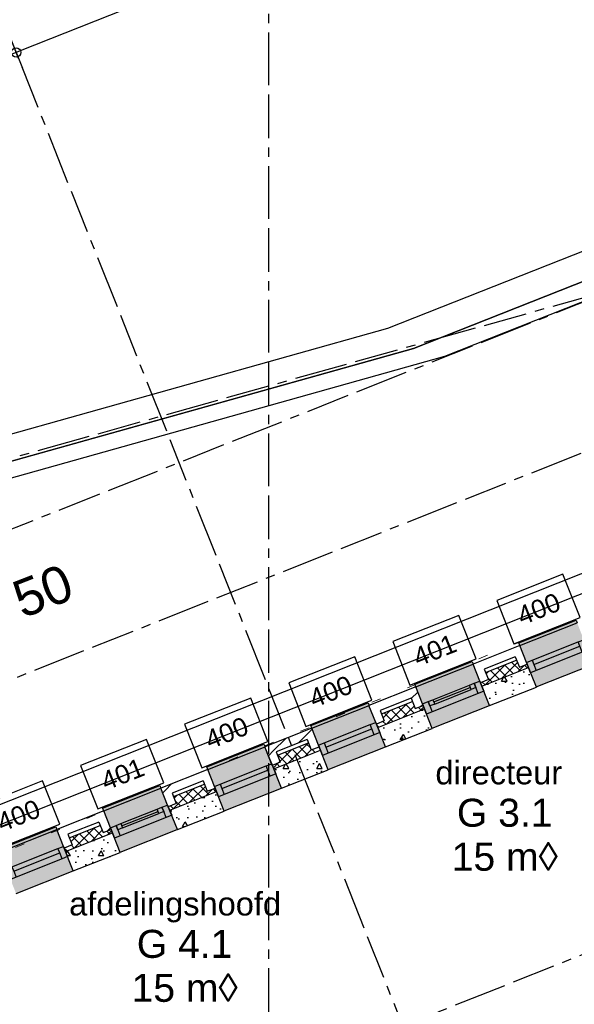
# Model space of a CAD drawing. Extents: x 1006 to 5197, y -24 to 263.
# Tile 82 of 124: x 1047 to 1053, y 18 to 28. Entities that reach past the tile are written whole.
import ezdxf
from ezdxf.enums import TextEntityAlignment as Align

# ---------------------------------------------------------------- set-up
doc = ezdxf.new("R2010")
doc.units = 0
doc.header["$MEASUREMENT"] = 0
doc.linetypes.add('B0602', pattern=[0.3125, 0, -0.3125])
doc.linetypes.add('B0805', pattern=[1.366667, 0.566667, -0.1, 0.033333, -0.1, 0.466667, -0.1])
for name, color, linetype in [('21 Buitenwanden', 7, 'Continuous'), ('23 Vloeren', 7, 'Continuous'), ('99 Aankleding 2D tek', 7, 'Continuous'), ('A Stramien', 7, 'Continuous'), ('T Tekst algemeen', 7, 'Continuous'), ('Window Markers', 7, 'Continuous'), ('Z Gebruiksopp', 7, 'Continuous')]:
    doc.layers.add(name, color=color, linetype=linetype)
doc.styles.add('GENERATED_STYLE_3', font='Arial')
doc.styles.add('GENERATED_STYLE_5', font='Arial')
doc.styles.get("Standard").update_dxf_attribs({"font": 'txt', "bigfont": 'BIGFONT.SHX'})
doc.dimstyles.new('GENERATED_STYLE__1', dxfattribs={"dimtxt": 0.25, "dimasz": 0.19, "dimexe": 0.18, "dimexo": 0, "dimgap": 0.09, "dimtad": 1, "dimdec": 0, "dimlfac": 1000, "dimzin": 0, "dimdsep": 46, "dimtxsty": 'Standard', "dimblk": 'ARROWHEAD_7', "dimblk1": 'ARROWHEAD_7', "dimblk2": 'ARROWHEAD_7', "dimcen": 0.09, "dimclrd": 7, "dimclre": 7, "dimclrt": 7, "dimadec": 1, "dimazin": 0, "dimtfac": 1, "dimtdec": 4, "dimtmove": 0, "dimatfit": 3, "dimfxl": 0, "dimtolj": 1, "dimtzin": 0, "dimarcsym": 0})
doc.dimstyles.new('GENERATED_STYLE__2', dxfattribs={"dimtxt": 0.25, "dimasz": 0.19, "dimexe": 0.18, "dimexo": 0, "dimgap": 0.09, "dimtad": 1, "dimtih": 1, "dimtoh": 1, "dimdec": 0, "dimlfac": 1000, "dimzin": 0, "dimdsep": 46, "dimtxsty": 'Standard', "dimblk": 'ARROWHEAD_7', "dimblk1": 'ARROWHEAD_7', "dimblk2": 'ARROWHEAD_7', "dimcen": 0.09, "dimclrd": 7, "dimclre": 7, "dimclrt": 7, "dimadec": 1, "dimazin": 0, "dimtfac": 1, "dimtdec": 4, "dimtmove": 0, "dimatfit": 3, "dimfxl": 0, "dimtolj": 1, "dimtzin": 0, "dimarcsym": 0})
pattern_1 = [(45, (988.21373, 0), (-0.4596194, 0.4596194), []), (45, (988.1218, 0.0919), (-0.4596194, 0.4596194), [])]
pattern_2 = [(0, (988.21373, 0), (0, 0.6235383), [0.06, -0.3]), (0, (988.39373, 0.3118), (0, 0.6235383), [0.06, -0.3]), (60, (988.21373, 0), (-0.54, 0.311769), [0.06, -0.3]), (60, (988.57373, 0), (-0.54, 0.311769), [0.06, -0.3]), (120, (988.27373, 0), (0.54, 0.311769), [0.06, -0.3]), (120, (988.63373, 0), (0.54, 0.311769), [0.06, -0.3]), (0, (988.21373, 0.06), (0, 0.12), [0, -0.12, 0, -0.18]), (45, (988.27373, 0.06), (-0.08485282, 0.08485282), [0, -0.09, 0, -0.15])]
pattern_3 = [(45, (988.21373, 0), (-0.05303301, 0.05303301), []), (135, (988.21373, 0), (0.05303301, 0.05303301), [])]

# ---------------------------------------------------------------- blocks, each defined once
blk = doc.blocks.new('afdelingshoofd_G 4.1_44_2', base_point=(1048.889, 18.327))
at = {"linetype": 'Continuous', "lineweight": 0, "flags": 1}
for tag in ['ROOM_PERIM', 'ROOM_WALLS_SURF', 'ROOM_DOORS_SURF', 'ROOM_WINDS_SURF', 'ROOM_BASELEV', 'ROOM_HEIGHT', 'ROOM_NET_AREA', 'ROOM_REDUCED_AREA', 'ROOM_CALC_AREA', 'ROOM_VOLUME']:
    blk.add_attdef(tag, text='', height=2, dxfattribs=at).set_placement((1048.889, 17.756), align=Align.BOTTOM_LEFT)
at = {"layer": 'Z Gebruiksopp'}
for tag, height, style, p in [('ROOM_NAME', 0.25, 'GENERATED_STYLE_5', (1047.66, 18.614)), ('ROOM_NUMBER', 0.3, 'GENERATED_STYLE_3', (1048.386, 18.145)), ('ROOM_AREA', 0.3, 'GENERATED_STYLE_3', (1048.33, 17.673))]:
    blk.add_attdef(tag, text='', height=height, dxfattribs=dict(at, style=style)).set_placement(p, align=Align.BOTTOM_LEFT)
blk = doc.blocks.new('directeur_G 3.1_45_2', base_point=(1052.32, 19.733))
at = {"linetype": 'Continuous', "lineweight": 0, "flags": 1}
for tag in ['ROOM_PERIM', 'ROOM_WALLS_SURF', 'ROOM_DOORS_SURF', 'ROOM_WINDS_SURF', 'ROOM_BASELEV', 'ROOM_HEIGHT', 'ROOM_NET_AREA', 'ROOM_REDUCED_AREA', 'ROOM_CALC_AREA', 'ROOM_VOLUME']:
    blk.add_attdef(tag, text='', height=2, dxfattribs=at).set_placement((1052.32, 19.161), align=Align.BOTTOM_LEFT)
at = {"layer": 'Z Gebruiksopp'}
for tag, height, style, p in [('ROOM_NAME', 0.25, 'GENERATED_STYLE_5', (1051.587, 20.019)), ('ROOM_NUMBER', 0.3, 'GENERATED_STYLE_3', (1051.817, 19.55)), ('ROOM_AREA', 0.3, 'GENERATED_STYLE_3', (1051.761, 19.079))]:
    blk.add_attdef(tag, text='', height=height, dxfattribs=dict(at, style=style)).set_placement(p, align=Align.BOTTOM_LEFT)
blk = doc.blocks.new('*D347', base_point=(988.214, 0))
at = {"layer": 'A Stramien', "linetype": 'Continuous'}
for p, q in [((1040.471, 25.109), (1040.333, 25.458)), ((1033.757, 22.644), (1040.448, 25.302)), ((1027.066, 19.986), (1033.757, 22.644))]:
    blk.add_line(p, q, dxfattribs=at)
blk.add_circle((1040.402, 25.283), 0.05, dxfattribs=at)
at = {"layer": 'A Stramien', "insert": (1036.562, 24.081), "char_height": 0.25, "attachment_point": 1, "rotation": 21.665}
blk.add_mtext('{7.200}', dxfattribs=at)
blk = doc.blocks.new('ARROWHEAD_7')
at = {"color": 0, "linetype": 'Continuous', "lineweight": 0}
for p, q in [((0, 0), (-1, 0)), ((-0.25, 0), (0.25, 0)), ((0, -0.25), (0, 0.25))]:
    blk.add_line(p, q, dxfattribs=at)
blk.add_circle((0, 0), 0.25, dxfattribs=at)
blk = doc.blocks.new('*D348', base_point=(988.214, 0))
at = {"layer": 'A Stramien', "linetype": 'Continuous'}
for p, q in [((1047.163, 27.767), (1047.024, 28.116)), ((1040.448, 25.302), (1047.14, 27.96)), ((1033.757, 22.644), (1040.448, 25.302))]:
    blk.add_line(p, q, dxfattribs=at)
blk.add_circle((1047.093, 27.941), 0.05, dxfattribs=at)
at = {"layer": 'A Stramien', "insert": (1044.457, 27.217), "char_height": 0.25, "attachment_point": 1, "rotation": 21.665}
blk.add_mtext('{7.200}', dxfattribs=at)
blk = doc.blocks.new('*D349', base_point=(988.214, 0))
at = {"layer": 'A Stramien', "linetype": 'Continuous'}
for p, q in [((1053.854, 30.425), (1053.716, 30.774)), ((1047.14, 27.96), (1053.831, 30.618)), ((1040.448, 25.302), (1047.14, 27.96))]:
    blk.add_line(p, q, dxfattribs=at)
at = {"layer": 'A Stramien', "insert": (1049.945, 29.397), "char_height": 0.25, "attachment_point": 1, "rotation": 21.665}
blk.add_mtext('{7.200}', dxfattribs=at)
blk = doc.blocks.new('*D350', base_point=(988.214, 0))
at = {"layer": 'A Stramien', "linetype": 'Continuous'}
for p, q in [((1053.831, 30.618), (1057.177, 31.947)), ((1047.14, 27.96), (1053.831, 30.618))]:
    blk.add_line(p, q, dxfattribs=at)
blk.add_circle((1053.785, 30.6), 0.05, dxfattribs=at)
at = {"layer": 'A Stramien', "insert": (1054.963, 31.39), "char_height": 0.25, "attachment_point": 1, "rotation": 21.665}
blk.add_mtext('{3.600}', dxfattribs=at)
blk = doc.blocks.new('*D351', base_point=(988.214, 0))
at = {"layer": 'A Stramien', "linetype": 'Continuous'}
for p, q in [((1063.891, 34.412), (1063.753, 34.761)), ((1063.775, 34.568), (1063.915, 34.624)), ((1057.177, 31.947), (1063.775, 34.568)), ((1057.2, 31.754), (1057.061, 32.103)), ((1053.831, 30.618), (1057.177, 31.947))]:
    blk.add_line(p, q, dxfattribs=at)
for centre in [(1063.822, 34.587), (1057.13, 31.929)]:
    blk.add_circle(centre, 0.05, dxfattribs=at)
at = {"layer": 'A Stramien', "insert": (1059.982, 33.384), "char_height": 0.25, "attachment_point": 1, "rotation": 21.665}
blk.add_mtext('{7.200}', dxfattribs=at)
blk = doc.blocks.new('*D356', base_point=(988.214, 0))
at = {"layer": 'A Stramien', "linetype": 'Continuous'}
for p, q in [((1044.007, 33.587), (1044.007, 33.962)), ((1049.801, 33.587), (1049.801, 33.962)), ((1032.533, 33.775), (1044.057, 33.775)), ((1044.057, 33.775), (1049.851, 33.775))]:
    blk.add_line(p, q, dxfattribs=at)
for centre in [(1044.007, 33.775), (1049.801, 33.775)]:
    blk.add_circle(centre, 0.05, dxfattribs=at)
at = {"layer": 'A Stramien', "insert": (1046.491, 34.075), "char_height": 0.25, "attachment_point": 1}
blk.add_mtext('{5.794}', dxfattribs=at)
blk = doc.blocks.new('*D357', base_point=(988.214, 0))
at = {"layer": 'A Stramien', "linetype": 'Continuous'}
for p, q in [((1049.801, 33.587), (1049.801, 33.962)), ((1055.565, 33.587), (1055.565, 33.962)), ((1044.057, 33.775), (1049.851, 33.775)), ((1049.851, 33.775), (1055.615, 33.775))]:
    blk.add_line(p, q, dxfattribs=at)
for centre in [(1049.801, 33.775), (1055.565, 33.775)]:
    blk.add_circle(centre, 0.05, dxfattribs=at)
at = {"layer": 'A Stramien', "insert": (1052.27, 34.075), "char_height": 0.25, "attachment_point": 1}
blk.add_mtext('{5.764}', dxfattribs=at)
blk = doc.blocks.new('*D358', base_point=(988.214, 0))
at = {"layer": 'A Stramien', "linetype": 'Continuous'}
for p, q in [((1055.565, 33.587), (1055.565, 33.962)), ((1061.196, 33.587), (1061.196, 33.962)), ((1049.851, 33.775), (1055.615, 33.775)), ((1055.615, 33.775), (1061.246, 33.775))]:
    blk.add_line(p, q, dxfattribs=at)
for centre in [(1055.565, 33.775), (1061.196, 33.775)]:
    blk.add_circle(centre, 0.05, dxfattribs=at)
at = {"layer": 'A Stramien', "insert": (1057.968, 34.075), "char_height": 0.25, "attachment_point": 1}
blk.add_mtext('{5.632}', dxfattribs=at)
blk = doc.blocks.new('*D359', base_point=(988.214, 0))
at = {"layer": 'A Stramien', "linetype": 'Continuous'}
for p, q in [((1061.196, 33.587), (1061.196, 33.962)), ((1067.237, 33.587), (1067.237, 33.962)), ((1055.615, 33.775), (1061.246, 33.775)), ((1061.246, 33.775), (1067.187, 33.775)), ((1067.187, 33.775), (1067.337, 33.775))]:
    blk.add_line(p, q, dxfattribs=at)
for centre in [(1061.196, 33.775), (1067.237, 33.775)]:
    blk.add_circle(centre, 0.05, dxfattribs=at)
at = {"layer": 'A Stramien', "insert": (1063.804, 34.075), "char_height": 0.25, "attachment_point": 1}
blk.add_mtext('{6.041}', dxfattribs=at)
blk = doc.blocks.new('*D365', base_point=(988.214, 0))
at = {"layer": 'A Stramien', "linetype": 'Continuous'}
for p, q in [((1046.4, -2.185), (1046.4, -1.81)), ((1053.6, -2.185), (1053.6, -1.81)), ((1043.45, -1.997), (1046.45, -1.997)), ((1046.45, -1.997), (1053.65, -1.997))]:
    blk.add_line(p, q, dxfattribs=at)
for centre in [(1046.4, -1.997), (1053.6, -1.997)]:
    blk.add_circle(centre, 0.05, dxfattribs=at)
at = {"layer": 'A Stramien', "insert": (1049.587, -1.697), "char_height": 0.25, "attachment_point": 1}
blk.add_mtext('{7.200}', dxfattribs=at)
blk = doc.blocks.new('SLAB_488_2', base_point=(1057.11, 23.502))
at = {"layer": '23 Vloeren', "color": 255, "linetype": 'B0602', "lineweight": 0, "flags": 128}
blk.add_lwpolyline([(1057.11, 23.502), (1030.654, 12.725), (1030.654, 0.25), (1042.726, 0.25), (1042.726, 1.65), (1043.62, 1.65), (1043.62, 5.283), (1046.18, 5.283), (1046.18, 1.65), (1065.992, 1.65), (1065.992, 0.85), (1073.971, 0.85), (1072.305, 33.135), (1055.876, 26.609)], close=True, dxfattribs=at)
blk = doc.blocks.new('R1c onder metaal 11_3', base_point=(988.214, 0))
at = {"layer": '21 Buitenwanden', "linetype": 'Continuous'}
for p, q in [((987.884, 0.195), (987.884, 0.225)), ((987.884, 0.225), (988.544, 0.225)), ((988.544, 0.225), (988.544, 0.195)), ((987.884, 0.195), (988.544, 0.195)), ((987.884, 0), (987.949, 0)), ((987.884, -0.118), (987.884, 0)), ((987.884, 0), (987.884, -0.118)), ((987.949, 0), (987.949, -0.05)), ((987.949, 0), (988.479, 0)), ((988.479, -0.05), (988.479, 0)), ((988.479, 0), (988.544, 0)), ((988.544, 0), (988.544, -0.118)), ((988.544, 0), (988.544, -0.118)), ((987.949, -0.05), (987.949, -0.118)), ((987.949, -0.05), (988.479, -0.05)), ((987.949, -0.05), (988.479, -0.05)), ((988.479, -0.118), (988.479, -0.05)), ((987.949, -0.118), (987.884, -0.118)), ((988.479, -0.118), (987.949, -0.118)), ((988.544, -0.118), (988.479, -0.118)), ((987.884, -0.282), (988.544, -0.282))]:
    blk.add_line(p, q, dxfattribs=at)
blk = doc.blocks.new('D Marker 11_44', base_point=(988.214, 0))
at = {"layer": 'Window Markers', "linetype": 'Continuous'}
for p, q in [((987.833, -0.52), (987.833, -1.02)), ((988.595, -0.52), (987.833, -0.52)), ((988.595, -1.02), (988.595, -0.52)), ((987.833, -1.02), (988.595, -1.02))]:
    blk.add_line(p, q, dxfattribs=at)
at = {"layer": 'Window Markers', "linetype": 'Continuous', "insert": (988.443, -0.666), "char_height": 0.2, "attachment_point": 7, "rotation": 180, "style": 'GENERATED_STYLE_3'}
blk.add_mtext('{400}', dxfattribs=at)
blk = doc.blocks.new('R1c onder metaal 11_4', base_point=(988.214, 0))
at = {"layer": '21 Buitenwanden', "linetype": 'Continuous'}
for p, q in [((987.884, 0.195), (987.884, 0.225)), ((987.884, 0.225), (988.544, 0.225)), ((988.544, 0.225), (988.544, 0.195)), ((987.884, 0.195), (988.544, 0.195)), ((987.884, 0), (987.949, 0)), ((987.884, -0.118), (987.884, 0)), ((987.884, 0), (987.884, -0.118)), ((987.949, 0), (987.949, -0.05)), ((987.949, 0), (988.004, 0)), ((987.949, -0.05), (987.949, 0)), ((988.004, 0), (988.424, 0)), ((988.004, 0), (988.424, 0)), ((988.004, 0), (988.004, -0.05)), ((988.424, -0.05), (988.424, 0)), ((988.424, 0), (988.479, 0)), ((988.479, -0.05), (988.479, 0)), ((988.479, 0), (988.544, 0)), ((988.479, 0), (988.479, -0.05)), ((988.544, 0), (988.544, -0.118)), ((988.544, 0), (988.544, -0.118)), ((987.949, -0.05), (987.949, -0.118)), ((988.004, -0.05), (987.949, -0.05)), ((988.004, -0.025), (988.424, -0.025)), ((988.004, -0.05), (988.424, -0.05)), ((988.479, -0.05), (988.424, -0.05)), ((988.479, -0.118), (988.479, -0.05)), ((987.949, -0.118), (987.884, -0.118)), ((988.479, -0.118), (987.949, -0.118)), ((988.544, -0.118), (988.479, -0.118)), ((987.884, -0.282), (988.544, -0.282))]:
    blk.add_line(p, q, dxfattribs=at)
blk = doc.blocks.new('D Marker 11_56', base_point=(988.214, 0))
at = {"layer": 'Window Markers', "linetype": 'Continuous'}
for p, q in [((987.833, -0.52), (987.833, -1.02)), ((988.595, -0.52), (987.833, -0.52)), ((988.595, -1.02), (988.595, -0.52)), ((987.833, -1.02), (988.595, -1.02))]:
    blk.add_line(p, q, dxfattribs=at)
at = {"layer": 'Window Markers', "linetype": 'Continuous', "insert": (988.443, -0.666), "char_height": 0.2, "attachment_point": 7, "rotation": 180, "style": 'GENERATED_STYLE_3'}
blk.add_mtext('{401}', dxfattribs=at)
blk = doc.blocks.new('WALL_577_2', base_point=(1056.946, 23.645))
at = {"layer": '21 Buitenwanden', "linetype": 'Continuous', "lineweight": 0}
for points in [[(1053.095, 21.854), (1052.481, 21.61), (1052.493, 21.582), (1052.565, 21.401), (1053.178, 21.644), (1053.106, 21.826)], [(1053.178, 21.644), (1052.565, 21.401), (1052.669, 21.138), (1053.282, 21.382)], [(1051.98, 21.411), (1051.366, 21.167), (1051.377, 21.139), (1051.449, 20.958), (1052.063, 21.201), (1051.991, 21.383)], [(1052.063, 21.201), (1051.449, 20.958), (1051.553, 20.695), (1052.167, 20.939)], [(1050.864, 20.968), (1050.251, 20.724), (1050.262, 20.696), (1050.334, 20.515), (1050.947, 20.758), (1050.875, 20.94)], [(1050.947, 20.758), (1050.334, 20.515), (1050.438, 20.252), (1051.052, 20.496)], [(1049.749, 20.525), (1049.136, 20.281), (1049.147, 20.253), (1049.219, 20.072), (1049.832, 20.315), (1049.76, 20.497)], [(1049.832, 20.315), (1049.219, 20.072), (1049.323, 19.809), (1049.936, 20.053)], [(1048.634, 20.082), (1048.021, 19.838), (1048.032, 19.81), (1048.104, 19.629), (1048.717, 19.872), (1048.645, 20.054)], [(1048.717, 19.872), (1048.104, 19.629), (1048.208, 19.366), (1048.821, 19.61)], [(1047.519, 19.638), (1046.905, 19.395), (1046.916, 19.367), (1046.988, 19.186), (1047.602, 19.429), (1047.53, 19.611)], [(1047.602, 19.429), (1046.988, 19.186), (1047.093, 18.923), (1047.706, 19.167)]]:
    blk.add_hatch(color=255, dxfattribs=at).paths.add_polyline_path(points, flags=0)
at = {"layer": '21 Buitenwanden', "linetype": 'Continuous'}
h = blk.add_hatch(dxfattribs=at)
h.set_pattern_fill('10_Baksteen_0002', color=256, style=0, pattern_type=2)
h.set_pattern_definition(pattern_1)
h.paths.add_polyline_path([(1052.493, 21.582), (1051.991, 21.383), (1052.109, 21.331), (1052.441, 21.463)], flags=0)
h = blk.add_hatch(dxfattribs=at)
h.set_pattern_fill('10_Baksteen_0002', color=256, style=0, pattern_type=2)
h.set_pattern_definition(pattern_1)
h.paths.add_polyline_path([(1052.441, 21.463), (1052.487, 21.35), (1052.571, 21.383), (1052.493, 21.582)], flags=0)
h = blk.add_hatch(dxfattribs=at)
h.set_pattern_fill('10_Baksteen_0002', color=256, style=0, pattern_type=2)
h.set_pattern_definition(pattern_1)
h.paths.add_polyline_path([(1052.109, 21.331), (1051.991, 21.383), (1052.07, 21.184), (1052.155, 21.218)], flags=0)
h = blk.add_hatch(dxfattribs=at)
h.set_pattern_fill('13_45gr_isolatie_0002', color=256, style=0, pattern_type=2)
h.set_pattern_definition(pattern_3)
h.paths.add_polyline_path([(1052.07, 21.184), (1052.084, 21.147), (1052.586, 21.346), (1052.571, 21.383), (1052.487, 21.35), (1052.456, 21.426), (1052.124, 21.294), (1052.155, 21.218)], flags=0)
h = blk.add_hatch(dxfattribs=at)
h.set_pattern_fill('11_Constructie_beton_0002', color=256, style=0, pattern_type=2)
h.set_pattern_definition(pattern_2)
h.paths.add_polyline_path([(1052.586, 21.346), (1052.084, 21.147), (1052.167, 20.939), (1052.669, 21.138)], flags=0)
h = blk.add_hatch(dxfattribs=at)
h.set_pattern_fill('10_Baksteen_0002', color=256, style=0, pattern_type=2)
h.set_pattern_definition(pattern_1)
h.paths.add_polyline_path([(1051.377, 21.139), (1050.875, 20.94), (1050.994, 20.888), (1051.326, 21.02)], flags=0)
h = blk.add_hatch(dxfattribs=at)
h.set_pattern_fill('10_Baksteen_0002', color=256, style=0, pattern_type=2)
h.set_pattern_definition(pattern_1)
h.paths.add_polyline_path([(1051.326, 21.02), (1051.371, 20.907), (1051.456, 20.94), (1051.377, 21.139)], flags=0)
h = blk.add_hatch(dxfattribs=at)
h.set_pattern_fill('10_Baksteen_0002', color=256, style=0, pattern_type=2)
h.set_pattern_definition(pattern_1)
h.paths.add_polyline_path([(1050.994, 20.888), (1050.875, 20.94), (1050.954, 20.741), (1051.039, 20.775)], flags=0)
h = blk.add_hatch(dxfattribs=at)
h.set_pattern_fill('13_45gr_isolatie_0002', color=256, style=0, pattern_type=2)
h.set_pattern_definition(pattern_3)
h.paths.add_polyline_path([(1050.954, 20.741), (1050.969, 20.704), (1051.471, 20.903), (1051.456, 20.94), (1051.371, 20.907), (1051.341, 20.983), (1051.009, 20.851), (1051.039, 20.775)], flags=0)
h = blk.add_hatch(dxfattribs=at)
h.set_pattern_fill('11_Constructie_beton_0002', color=256, style=0, pattern_type=2)
h.set_pattern_definition(pattern_2)
h.paths.add_polyline_path([(1051.471, 20.903), (1050.969, 20.704), (1051.052, 20.496), (1051.553, 20.695)], flags=0)
h = blk.add_hatch(dxfattribs=at)
h.set_pattern_fill('10_Baksteen_0002', color=256, style=0, pattern_type=2)
h.set_pattern_definition(pattern_1)
h.paths.add_polyline_path([(1050.262, 20.696), (1049.76, 20.497), (1049.879, 20.445), (1050.211, 20.577)], flags=0)
h = blk.add_hatch(dxfattribs=at)
h.set_pattern_fill('10_Baksteen_0002', color=256, style=0, pattern_type=2)
h.set_pattern_definition(pattern_1)
h.paths.add_polyline_path([(1050.211, 20.577), (1050.256, 20.464), (1050.341, 20.497), (1050.262, 20.696)], flags=0)
h = blk.add_hatch(dxfattribs=at)
h.set_pattern_fill('10_Baksteen_0002', color=256, style=0, pattern_type=2)
h.set_pattern_definition(pattern_1)
h.paths.add_polyline_path([(1049.879, 20.445), (1049.76, 20.497), (1049.839, 20.298), (1049.924, 20.332)], flags=0)
h = blk.add_hatch(dxfattribs=at)
h.set_pattern_fill('13_45gr_isolatie_0002', color=256, style=0, pattern_type=2)
h.set_pattern_definition(pattern_3)
h.paths.add_polyline_path([(1049.839, 20.298), (1049.854, 20.261), (1050.356, 20.46), (1050.341, 20.497), (1050.256, 20.464), (1050.226, 20.54), (1049.894, 20.408), (1049.924, 20.332)], flags=0)
h = blk.add_hatch(dxfattribs=at)
h.set_pattern_fill('11_Constructie_beton_0002', color=256, style=0, pattern_type=2)
h.set_pattern_definition(pattern_2)
h.paths.add_polyline_path([(1050.356, 20.46), (1049.854, 20.261), (1049.936, 20.053), (1050.438, 20.252)], flags=0)
h = blk.add_hatch(dxfattribs=at)
h.set_pattern_fill('10_Baksteen_0002', color=256, style=0, pattern_type=2)
h.set_pattern_definition(pattern_1)
h.paths.add_polyline_path([(1049.147, 20.253), (1048.645, 20.054), (1048.764, 20.002), (1049.096, 20.134)], flags=0)
h = blk.add_hatch(dxfattribs=at)
h.set_pattern_fill('10_Baksteen_0002', color=256, style=0, pattern_type=2)
h.set_pattern_definition(pattern_1)
h.paths.add_polyline_path([(1049.096, 20.134), (1049.141, 20.021), (1049.226, 20.054), (1049.147, 20.253)], flags=0)
h = blk.add_hatch(dxfattribs=at)
h.set_pattern_fill('13_45gr_isolatie_0002', color=256, style=0, pattern_type=2)
h.set_pattern_definition(pattern_3)
h.paths.add_polyline_path([(1048.724, 19.855), (1048.739, 19.818), (1049.241, 20.017), (1049.226, 20.054), (1049.141, 20.021), (1049.111, 20.097), (1048.779, 19.965), (1048.809, 19.889)], flags=0)
h = blk.add_hatch(dxfattribs=at)
h.set_pattern_fill('10_Baksteen_0002', color=256, style=0, pattern_type=2)
h.set_pattern_definition(pattern_1)
h.paths.add_polyline_path([(1048.764, 20.002), (1048.645, 20.054), (1048.724, 19.855), (1048.809, 19.889)], flags=0)
h = blk.add_hatch(dxfattribs=at)
h.set_pattern_fill('11_Constructie_beton_0002', color=256, style=0, pattern_type=2)
h.set_pattern_definition(pattern_2)
h.paths.add_polyline_path([(1049.241, 20.017), (1048.739, 19.818), (1048.821, 19.61), (1049.323, 19.809)], flags=0)
h = blk.add_hatch(dxfattribs=at)
h.set_pattern_fill('10_Baksteen_0002', color=256, style=0, pattern_type=2)
h.set_pattern_definition(pattern_1)
h.paths.add_polyline_path([(1048.032, 19.81), (1047.53, 19.611), (1047.648, 19.559), (1047.98, 19.691)], flags=0)
h = blk.add_hatch(dxfattribs=at)
h.set_pattern_fill('10_Baksteen_0002', color=256, style=0, pattern_type=2)
h.set_pattern_definition(pattern_1)
h.paths.add_polyline_path([(1047.98, 19.691), (1048.026, 19.577), (1048.111, 19.611), (1048.032, 19.81)], flags=0)
h = blk.add_hatch(dxfattribs=at)
h.set_pattern_fill('13_45gr_isolatie_0002', color=256, style=0, pattern_type=2)
h.set_pattern_definition(pattern_3)
h.paths.add_polyline_path([(1047.609, 19.412), (1047.623, 19.375), (1048.125, 19.574), (1048.111, 19.611), (1048.026, 19.577), (1047.995, 19.654), (1047.663, 19.522), (1047.694, 19.446)], flags=0)
h = blk.add_hatch(dxfattribs=at)
h.set_pattern_fill('10_Baksteen_0002', color=256, style=0, pattern_type=2)
h.set_pattern_definition(pattern_1)
h.paths.add_polyline_path([(1047.648, 19.559), (1047.53, 19.611), (1047.609, 19.412), (1047.694, 19.446)], flags=0)
h = blk.add_hatch(dxfattribs=at)
h.set_pattern_fill('11_Constructie_beton_0002', color=256, style=0, pattern_type=2)
h.set_pattern_definition(pattern_2)
h.paths.add_polyline_path([(1048.125, 19.574), (1047.623, 19.375), (1047.706, 19.167), (1048.208, 19.366)], flags=0)
for p, q in [((1052.493, 21.582), (1051.991, 21.383)), ((1052.571, 21.383), (1052.493, 21.582)), ((1052.565, 21.401), (1052.493, 21.582)), ((1052.441, 21.463), (1052.109, 21.331)), ((1052.441, 21.463), (1052.487, 21.35)), ((1052.07, 21.184), (1051.991, 21.383)), ((1052.063, 21.201), (1051.991, 21.383)), ((1052.084, 21.147), (1052.586, 21.346)), ((1052.109, 21.331), (1052.155, 21.218)), ((1052.124, 21.294), (1052.456, 21.426)), ((1052.487, 21.35), (1052.571, 21.383)), ((1052.669, 21.138), (1052.565, 21.401)), ((1052.155, 21.218), (1052.07, 21.184)), ((1051.377, 21.139), (1050.875, 20.94)), ((1051.456, 20.94), (1051.377, 21.139)), ((1051.449, 20.958), (1051.377, 21.139)), ((1052.167, 20.939), (1052.063, 21.201)), ((1052.167, 20.939), (1052.669, 21.138)), ((1051.326, 21.02), (1050.994, 20.888)), ((1051.326, 21.02), (1051.371, 20.907)), ((1050.954, 20.741), (1050.875, 20.94)), ((1050.947, 20.758), (1050.875, 20.94)), ((1050.969, 20.704), (1051.471, 20.903)), ((1051.009, 20.851), (1051.341, 20.983)), ((1051.371, 20.907), (1051.456, 20.94)), ((1051.553, 20.695), (1051.449, 20.958)), ((1050.994, 20.888), (1051.039, 20.775)), ((1050.262, 20.696), (1049.76, 20.497)), ((1050.341, 20.497), (1050.262, 20.696)), ((1050.334, 20.515), (1050.262, 20.696)), ((1051.052, 20.496), (1050.947, 20.758)), ((1051.039, 20.775), (1050.954, 20.741)), ((1051.052, 20.496), (1051.553, 20.695)), ((1049.839, 20.298), (1049.76, 20.497)), ((1049.832, 20.315), (1049.76, 20.497)), ((1050.211, 20.577), (1049.879, 20.445)), ((1049.894, 20.408), (1050.226, 20.54)), ((1050.211, 20.577), (1050.256, 20.464)), ((1050.256, 20.464), (1050.341, 20.497)), ((1050.438, 20.252), (1050.334, 20.515)), ((1049.854, 20.261), (1050.356, 20.46)), ((1049.879, 20.445), (1049.924, 20.332)), ((1049.936, 20.053), (1049.832, 20.315)), ((1049.924, 20.332), (1049.839, 20.298)), ((1049.147, 20.253), (1048.645, 20.054)), ((1049.226, 20.054), (1049.147, 20.253)), ((1049.219, 20.072), (1049.147, 20.253)), ((1049.936, 20.053), (1050.438, 20.252)), ((1049.096, 20.134), (1048.764, 20.002)), ((1048.779, 19.965), (1049.111, 20.097)), ((1049.096, 20.134), (1049.141, 20.021)), ((1049.141, 20.021), (1049.226, 20.054)), ((1049.323, 19.809), (1049.219, 20.072)), ((1048.724, 19.855), (1048.645, 20.054)), ((1048.717, 19.872), (1048.645, 20.054)), ((1048.739, 19.818), (1049.241, 20.017)), ((1048.764, 20.002), (1048.809, 19.889)), ((1048.821, 19.61), (1048.717, 19.872)), ((1048.809, 19.889), (1048.724, 19.855)), ((1048.032, 19.81), (1047.53, 19.611)), ((1048.111, 19.611), (1048.032, 19.81)), ((1048.104, 19.629), (1048.032, 19.81)), ((1048.821, 19.61), (1049.323, 19.809)), ((1047.98, 19.691), (1047.648, 19.559)), ((1047.663, 19.522), (1047.995, 19.654)), ((1047.98, 19.691), (1048.026, 19.577)), ((1047.609, 19.412), (1047.53, 19.611)), ((1047.602, 19.429), (1047.53, 19.611)), ((1047.623, 19.375), (1048.125, 19.574)), ((1047.648, 19.559), (1047.694, 19.446)), ((1048.026, 19.577), (1048.111, 19.611)), ((1048.208, 19.366), (1048.104, 19.629)), ((1047.706, 19.167), (1047.602, 19.429)), ((1047.694, 19.446), (1047.609, 19.412)), ((1047.706, 19.167), (1048.208, 19.366))]:
    blk.add_line(p, q, dxfattribs=at)
at = {"layer": '21 Buitenwanden', "linetype": 'Continuous', "rotation": 21.66500554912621}
for name, p in [('R1c onder metaal 11_3', (1052.871, 21.523)), ('R1c onder metaal 11_4', (1051.756, 21.08)), ('R1c onder metaal 11_3', (1050.641, 20.637)), ('R1c onder metaal 11_3', (1049.526, 20.194)), ('R1c onder metaal 11_4', (1048.41, 19.751)), ('R1c onder metaal 11_3', (1047.295, 19.308))]:
    blk.add_blockref(name, p, dxfattribs=at)
at = {"layer": 'Window Markers', "rotation": 201.6650055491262}
for name, p in [('D Marker 11_44', (1052.975, 21.26)), ('D Marker 11_56', (1051.86, 20.817)), ('D Marker 11_44', (1050.745, 20.374)), ('D Marker 11_44', (1049.63, 19.931)), ('D Marker 11_56', (1048.514, 19.488)), ('D Marker 11_44', (1047.399, 19.045))]:
    blk.add_blockref(name, p, dxfattribs=at)

msp = doc.modelspace()

# ---------------------------------------------------------------- linework, layer by layer
at = {"layer": '99 Aankleding 2D tek', "linetype": 'Continuous', "flags": 128}
for points in [[(1046.7959, 23.4897), (1051.3504, 24.7669), (1055.606, 26.4483), (1055.4953, 26.727), (1051.0718, 24.9794), (1046.7959, 23.7801)], [(1046.7848, 23.4866), (1046.7849, 23.3098), (1051.688, 24.6848), (1055.572, 26.2195), (1056.5599, 23.7067), (1046.7859, 19.824), (1046.7859, 19.6089), (1056.9179, 23.6337), (1055.9624, 26.0386), (1055.7949, 25.9726), (1055.606, 26.4483), (1051.3504, 24.7669)]]:
    msp.add_lwpolyline(points, close=True, dxfattribs=at)
at = {"layer": 'A Stramien', "linetype": 'B0805', "flags": 128}
for points in [[(1008.1189, 7.3691), (1092.5526, 40.9097)], [(1093.1064, 39.5156), (1008.6727, 5.9751)], [(1094.9523, 34.8688), (1010.5201, 1.3289)], [(1049.8006, 14.6891), (1049.8006, 34.1517)], [(1059.29, -2.762), (1046.8627, 28.5221)], [(1054.772, 25.7574), (1007.0252, 12.3678)]]:
    msp.add_lwpolyline(points, dxfattribs=at)

# ---------------------------------------------------------------- block references
at = {"layer": '21 Buitenwanden'}
msp.add_blockref('WALL_577_2', (1056.9456, 23.6447), dxfattribs=at)
at = {"layer": '23 Vloeren', "color": 255, "linetype": 'B0602', "lineweight": 0}
msp.add_blockref('SLAB_488_2', (1057.11, 23.5017), dxfattribs=at)
at = {"layer": 'Z Gebruiksopp', "linetype": 'Continuous'}
ref = msp.add_blockref('directeur_G 3.1_45_2', (1052.3203, 19.7327), dxfattribs=at)
ref.add_attrib('ROOM_NAME', 'directeur', dxfattribs={"color": 7, "linetype": 'Continuous', "height": 0.25, "style": 'GENERATED_STYLE_5'}).set_placement((1051.5867, 20.0194), align=Align.BOTTOM_LEFT)
ref.add_attrib('ROOM_NUMBER', 'G 3.1', dxfattribs={"color": 7, "linetype": 'Continuous', "height": 0.3, "style": 'GENERATED_STYLE_3'}).set_placement((1051.8172, 19.5503), align=Align.BOTTOM_LEFT)
ref.add_attrib('ROOM_AREA', '15 m◊', dxfattribs={"color": 7, "linetype": 'Continuous', "height": 0.3, "style": 'GENERATED_STYLE_3'}).set_placement((1051.7613, 19.0788), align=Align.BOTTOM_LEFT)
ref = msp.add_blockref('afdelingshoofd_G 4.1_44_2', (1048.8889, 18.327), dxfattribs=at)
ref.add_attrib('ROOM_NAME', 'afdelingshoofd', dxfattribs={"color": 7, "linetype": 'Continuous', "height": 0.25, "style": 'GENERATED_STYLE_5'}).set_placement((1047.6605, 18.6137), align=Align.BOTTOM_LEFT)
ref.add_attrib('ROOM_NUMBER', 'G 4.1', dxfattribs={"color": 7, "linetype": 'Continuous', "height": 0.3, "style": 'GENERATED_STYLE_3'}).set_placement((1048.3858, 18.1446), align=Align.BOTTOM_LEFT)
ref.add_attrib('ROOM_AREA', '15 m◊', dxfattribs={"color": 7, "linetype": 'Continuous', "height": 0.3, "style": 'GENERATED_STYLE_3'}).set_placement((1048.33, 17.6732), align=Align.BOTTOM_LEFT)

# ---------------------------------------------------------------- texts
at = {"layer": 'T Tekst algemeen', "linetype": 'Continuous', "insert": (1044.2072, 21.1513), "char_height": 0.4, "width": 4.01513, "attachment_point": 1, "rotation": 21.24489, "line_spacing_factor": 0.937535, "style": 'GENERATED_STYLE_3'}
msp.add_mtext('{hellend dak 50 graden}', dxfattribs=at)

# ---------------------------------------------------------------- dimensions: what is measured, and where the dimension line sits
at = {"layer": 'A Stramien', "linetype": 'Continuous'}
for p1, p2, picture, middle in [((1070.9109, -2.762), (1078.6582, -2.762), '*D351', (1060.4685, 33.4429)), ((1067.0373, -2.762), (1070.9109, -2.762), '*D350', (1055.45, 31.4494)), ((1059.29, -2.762), (1067.0373, -2.762), '*D349', (1050.4315, 29.4558)), ((1051.5427, -2.762), (1059.29, -2.762), '*D348', (1044.9439, 27.2759)), ((1044.0526, -3.4092), (1051.5427, -2.762), '*D347', (1037.0487, 24.1396))]:
    dim = msp.add_linear_dim(base=(1020.3278, 17.3091), p1=p1, p2=p2, angle=21.66501, dimstyle='GENERATED_STYLE__1', dxfattribs=at)
    dim.commit()
    dim.dimension.update_dxf_attribs({"geometry": picture, "text_midpoint": middle})
for base, p1, p2, picture, middle in [((1012.942055, 33.77478), (1044.007097, -1.053492), (1049.8006, 14.689113), '*D356', (1046.965192, 33.94978)), ((1012.9421, 33.7748), (1049.8006, 14.6891), (1055.5648, 16.9733), '*D357', (1052.744, 33.9498)), ((1012.9421, 33.7748), (1055.5648, 16.9733), (1061.1964, 19.0319), '*D358', (1058.4419, 33.9498)), ((1012.9421, 33.7748), (1061.1964, 19.0319), (1067.2372, 21.921), '*D359', (1064.2781, 33.9498)), ((1012.9421, -1.9973), (1046.4001, 26.8048), (1053.6001, 11.6797), '*D365', (1050.0614, -1.8223))]:
    dim = msp.add_linear_dim(base=base, p1=p1, p2=p2, dimstyle='GENERATED_STYLE__2', dxfattribs=at)
    dim.commit()
    dim.dimension.update_dxf_attribs({"geometry": picture, "text_midpoint": middle})

doc.saveas('drawing.dxf')
